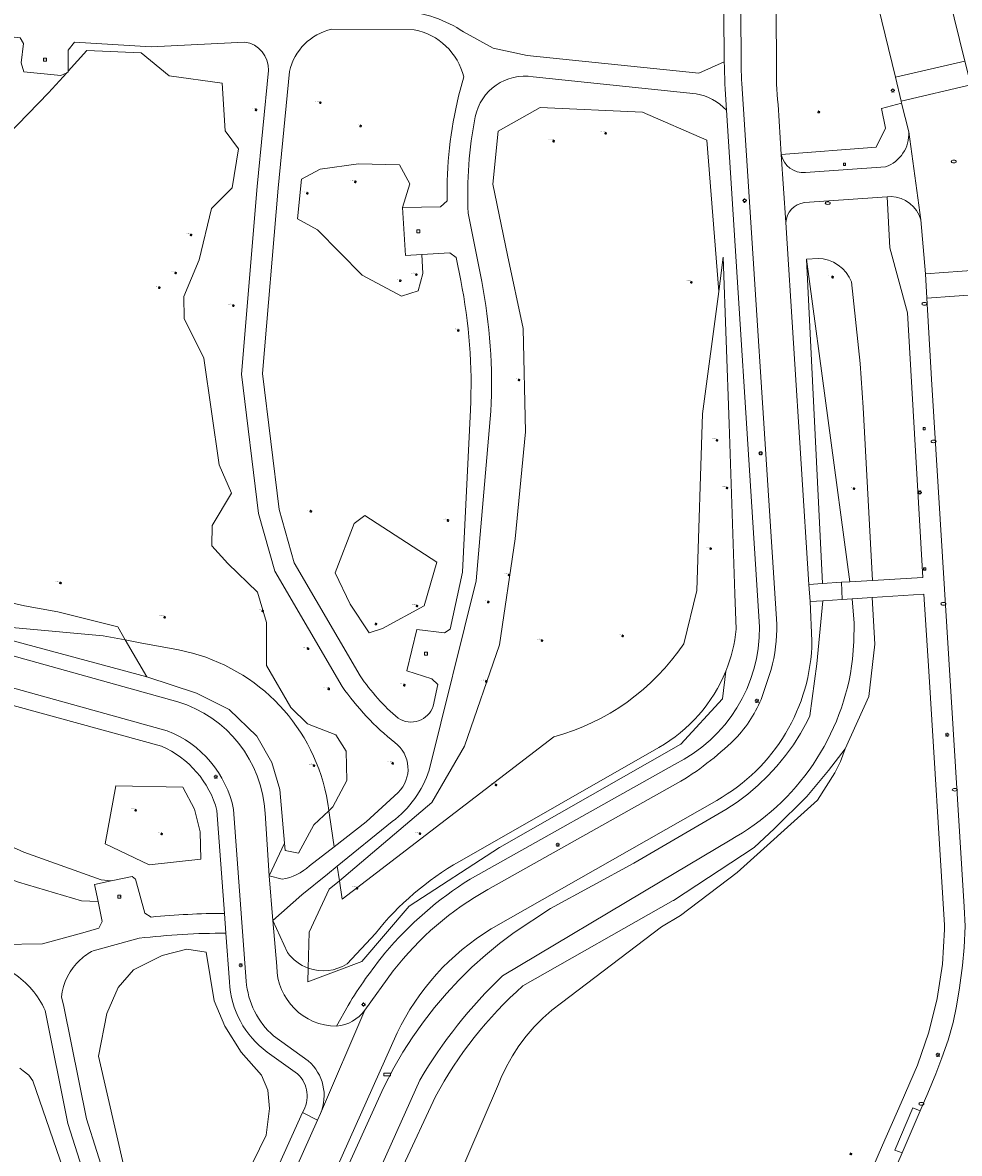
# Model space of a CAD drawing. Header units: metres. Extents: x 162098 to 162858, y 502351 to 503184.
# Tile 16 of 94: x 162297 to 162390, y 502643 to 502755. Entities that reach past the tile are written whole.
import ezdxf
from ezdxf.enums import TextEntityAlignment as Align

# ---------------------------------------------------------------- set-up
doc = ezdxf.new("R2010")
doc.units = ezdxf.units.M
doc.layers.add('B-PV-GR-BEPLANTING_CULTUUR_BOSPLANTSOEN-GV', color=7, linetype='Continuous', lineweight=13, true_color=0x99cc00)
doc.layers.add('B-PV-GR-BOOM-S', color=7, linetype='Continuous', lineweight=13, true_color=0x4c9900)
for name, color, linetype, lineweight in [('B-PV-IE-MEUBILAIR-S', 252, 'Continuous', 13), ('B-PV-IE-MEUBILAIR_WEGMEUBILAIR-S', 252, 'Continuous', 13), ('B-PV-OG-TERREIN_BEGROEID-GV', 7, 'Continuous', 13), ('B-PV-VH-GESLOTENVERHARDING_ASFALT-GV', 252, 'Continuous', 13), ('B-PV-VH-HALFVERHARDING-GV', 252, 'Continuous', 13), ('B-PV-VH-OPENVERHARDING_BETONELEMENT-GV', 252, 'Continuous', 13), ('B-PV-VH-OPENVERHARDING_BETONSTRAATSTEEN-GV', 252, 'Continuous', 13), ('B-PV-VH-OPENVERHARDING_TEGEL-GV', 252, 'Continuous', 13)]:
    doc.layers.add(name, color=color, linetype=linetype, lineweight=lineweight)
doc.styles.add('NLCS-ISO', font='NLCS-ISO.ttf')

# ---------------------------------------------------------------- blocks, each defined once
blk = doc.blocks.new('SIE-MEUBILAIR_BORD_STRAATNAAM-SO')
blk.add_lwpolyline([(-1.625, -0.625), (1.625, -0.625), (1.625, 0.625), (-1.625, 0.625)], close=True)
blk = doc.blocks.new('SIE-MEUBILAIR_BORD_VERKEER-SO')
blk.add_lwpolyline([(-0.5625, -0.5625), (0.5625, -0.5625), (0.5625, 0.5625), (-0.5625, 0.5625)], close=True)
at = {"style": 'NLCS-ISO'}
blk.add_text('vb', height=0.75, dxfattribs=at).set_placement((0, 0), align=Align.MIDDLE_CENTER)
blk = doc.blocks.new('SIE-MEUBILAIR_PAAL_LICHTMAST-SO')
for points in [[(-0.62, 0), (-1, 0)], [(-0.71, 0.71), (-0.44, 0.44)], [(0, 1), (0, 0.62)], [(0.44, 0.44), (0.71, 0.71)], [(1, 0), (0.62, 0)], [(-0.71, -0.71), (-0.44, -0.44)], [(0, -0.62), (0, -1)], [(0.44, -0.44), (0.71, -0.71)]]:
    blk.add_lwpolyline(points)
blk.add_circle((0, 0), 0.5)
blk = doc.blocks.new('SIE-MEUBILAIR_PUT_KOLK-SO')
blk.add_ellipse((0, 0), major_axis=(1.25, 0), ratio=0.54)
blk = doc.blocks.new('SIE-MEUBILAIR_PUT_RIOOLPUT-SO')
blk.add_ellipse((0, 0), major_axis=(1.25, 0), ratio=0.54)
blk = doc.blocks.new('SIE-WEG_SPEELTOESTEL-SO')
at = {"flags": 128}
blk.add_lwpolyline([(-0.75, -0.75), (0.75, -0.75), (0.75, 0.75), (-0.75, 0.75)], close=True, dxfattribs=at)
at = {"style": 'NLCS-ISO'}
blk.add_text('SPT', height=0.45, dxfattribs=at).set_placement((0, 0), align=Align.MIDDLE_CENTER)
blk = doc.blocks.new('SGR-BOOM_GBKN-SO')
for centre, start, end in [((-0.25, -0.1), 67.1244, 157.1244), ((-0.1, 0.25), 157.1244, 247.1244), ((-0.1, 0.25), 337.1244, 157.1244), ((0.25, 0.1), 247.1244, 337.1244), ((-0.25, -0.1), 157.1244, 337.1244), ((0.1, -0.25), 157.1244, 337.1244), ((0.1, -0.25), 337.1244, 67.1244)]:
    blk.add_arc(centre, 0.188, start, end)
at = {"extrusion": (0, 0, -1)}
blk.add_arc((-0.25, 0.1), 0.188, 22.8756, 202.8756, dxfattribs=at)
at = {"style": 'NLCS-ISO'}
blk.add_attdef('SOORT', text='', height=0.35, dxfattribs=at).set_placement((0, 0.75), align=Align.MIDDLE_RIGHT)

msp = doc.modelspace()

# ---------------------------------------------------------------- linework, layer by layer
at = {"layer": 'B-PV-GR-BEPLANTING_CULTUUR_BOSPLANTSOEN-GV'}
for points in [[(162327.308, 502678.737), (162327.479, 502677.776), (162327.55, 502677.26), (162327.951, 502677.639), (162329.337, 502680.266), (162329.253, 502683.184), (162328.225, 502684.798), (162325.417, 502685.876), (162323.773, 502687.496), (162321.354, 502691.669), (162321.353, 502695.924), (162320.469, 502698.947), (162317.515, 502701.776), (162315.946, 502703.517), (162315.975, 502705.546), (162317.89, 502708.735), (162316.686, 502711.561), (162315.146, 502722.118), (162313.205, 502726.072), (162313.163, 502728.236), (162314.698, 502731.887), (162315.899, 502736.968), (162317.959, 502739.019), (162318.59, 502742.884), (162317.257, 502744.674), (162316.973, 502749.396), (162311.731, 502750.126), (162308.931, 502752.411), (162303.555, 502752.624), (162301.709, 502750.597), (162301.71, 502750.507), (162301.561, 502750.434), (162299.756, 502748.452), (162295.697, 502744.252)], [(162362.723, 502693.813), (162364.005, 502699.086), (162364.566, 502716.613), (162366.177, 502728.725), (162364.997, 502743.738), (162358.632, 502746.53), (162348.469, 502746.977), (162344.337, 502744.631), (162343.778, 502739.382), (162345.23, 502732.347), (162346.794, 502725.088), (162347.017, 502714.813), (162346.012, 502704.204), (162344.448, 502693.706), (162340.986, 502683.655), (162337.748, 502678.071), (162328.589, 502670.321), (162328.865, 502668.51), (162349.841, 502684.581)], [(162367.916, 502695.264), (162367.793, 502698.775), (162367.207, 502715.629), (162366.632, 502732.143), (162366.177, 502728.725), (162364.566, 502716.613), (162364.005, 502699.086), (162362.723, 502693.813)], [(162291.021, 502699.045), (162297.364, 502697.59), (162300.666, 502696.972), (162306.617, 502695.498), (162307.37, 502694.2), (162308.831, 502693.924), (162312.651, 502693.202)], [(162379.45, 502692.292), (162379.571, 502694.032), (162379.589, 502695.871), (162379.394, 502698.266), (162378.42, 502698.204), (162376.502, 502698.084), (162375.891, 502691.818), (162375.22, 502686.662), (162374.942, 502686.104), (162374.296, 502684.936), (162373.582, 502683.809), (162372.801, 502682.727), (162371.956, 502681.693), (162371.051, 502680.712), (162370.089, 502679.787), (162369.074, 502678.921), (162368.008, 502678.118), (162366.892, 502677.376), (162357.758, 502672.055), (162349.498, 502667.554), (162345.895, 502665.202), (162344.45, 502664.111), (162343.054, 502662.957), (162341.711, 502661.743), (162340.423, 502660.47), (162339.192, 502659.142), (162338.021, 502657.761), (162336.912, 502656.33), (162335.867, 502654.851), (162334.889, 502653.327), (162333.979, 502651.762), (162332.96, 502649.795), (162324.22, 502630.554)], [(162346.776, 502659.897), (162361.663, 502668.356), (162361.686, 502668.369), (162369.688, 502673.631), (162371.695, 502675.503), (162374.915, 502678.663), (162377.064, 502681.262), (162378.709, 502683.384), (162381.062, 502688.592), (162381.639, 502693.786), (162381.372, 502698.391), (162379.394, 502698.266), (162379.589, 502695.871), (162379.571, 502694.032), (162379.45, 502692.292)], [(162312.651, 502693.202), (162308.831, 502693.924), (162307.37, 502694.2), (162309.487, 502690.552), (162314.424, 502688.931), (162317.664, 502687.3), (162320.408, 502684.669), (162321.891, 502682.03), (162322.67, 502679.357), (162323.143, 502674.061), (162323.199, 502673.312), (162324.547, 502673.064), (162326.068, 502675.86), (162327.55, 502677.26), (162327.479, 502677.776), (162327.308, 502678.737)], [(162325.494, 502661.667), (162325.463, 502660.314), (162330.824, 502662.324), (162335.514, 502667.796), (162344.448, 502673.603), (162362.429, 502683.878), (162366.561, 502688.345), (162366.888, 502691.114)], [(162349.841, 502684.581), (162328.865, 502668.51), (162328.589, 502670.321), (162327.585, 502669.471), (162325.575, 502665.228), (162325.494, 502661.667)], [(162333.517, 502624.949), (162344.345, 502650.146), (162344.624, 502650.82), (162345.141, 502651.906), (162345.729, 502652.956), (162346.385, 502653.964), (162347.107, 502654.926), (162347.891, 502655.838), (162348.735, 502656.696), (162349.633, 502657.496), (162350.582, 502658.234), (162360.513, 502665.743), (162362.403, 502666.864), (162368.013, 502671.124), (162375.969, 502678.324), (162377.68, 502681.018), (162378.256, 502682.137), (162378.709, 502683.384), (162377.064, 502681.262), (162374.915, 502678.663), (162371.695, 502675.503), (162369.688, 502673.631), (162361.686, 502668.369), (162361.663, 502668.356), (162346.776, 502659.897)], [(162360.249, 502683.543), (162340.475, 502672.24)], [(162340.475, 502672.24), (162360.249, 502683.543)], [(162325.624, 502671.794), (162328.074, 502673.699), (162327.6, 502676.807), (162327.55, 502677.26), (162326.068, 502675.86), (162324.547, 502673.064), (162323.199, 502673.312), (162323.143, 502674.061), (162321.622, 502670.804), (162322.917, 502670.471)], [(162344.764, 502660.889), (162360.366, 502670.211), (162367.304, 502674.356)], [(162367.304, 502674.356), (162360.366, 502670.211), (162344.764, 502660.889)], [(162332.148, 502665.096), (162329.354, 502662.075)], [(162329.354, 502662.075), (162332.148, 502665.096)], [(162295.366, 502632.188), (162299.111, 502626.131), (162299.279, 502626.838), (162299.48, 502627.684), (162299.372, 502628.461), (162301.619, 502635.156), (162302.215, 502637.443), (162301.53, 502640.815), (162298.188, 502650.477), (162297.793, 502651.03), (162297.232, 502651.488), (162296.931, 502651.733)], [(162336.551, 502650.566), (162330.002, 502635.938), (162326.487, 502628.088), (162327.754, 502626.709), (162331.693, 502635.167), (162338.097, 502648.92)], [(162330.002, 502635.938), (162336.551, 502650.566)], [(162338.097, 502648.92), (162331.693, 502635.167)]]:
    msp.add_lwpolyline(points, dxfattribs=at)
for points in [[(162336.743, 502732.411), (162335.147, 502732.312), (162334.83, 502737.068), (162335.56, 502739.431), (162334.539, 502741.314), (162330.471, 502741.414), (162326.675, 502740.876), (162324.822, 502739.876), (162324.443, 502735.951), (162326.402, 502734.844), (162330.842, 502730.347), (162334.725, 502728.267), (162336.38, 502728.814), (162336.86, 502730.512)], [(162381.428, 502700.099), (162380.492, 502717.254), (162380.209, 502721.591), (162379.337, 502729.684), (162379.106, 502730.174), (162378.806, 502730.623), (162378.443, 502731.024), (162378.025, 502731.366), (162377.561, 502731.643), (162377.061, 502731.849), (162376.537, 502731.978), (162376.046, 502732.028), (162374.884, 502731.954), (162379.185, 502699.968)], [(162379.185, 502699.968), (162374.884, 502731.954), (162376.45, 502699.796), (162378.339, 502699.919)], [(162331.12, 502706.523), (162330.066, 502705.725), (162328.179, 502700.864), (162329.65, 502697.757), (162331.544, 502694.885), (162332.866, 502695.322), (162337, 502697.57), (162338.232, 502701.915)], [(162314.838, 502672.466), (162314.796, 502675.187), (162314.24, 502677.414), (162313.055, 502679.596), (162306.445, 502679.746), (162305.356, 502673.984), (162309.732, 502671.889)], [(162315.39, 502663.234), (162313.478, 502663.537), (162311.021, 502662.91), (162308.195, 502661.479), (162306.653, 502659.748), (162305.541, 502657.151), (162304.721, 502652.921), (162307.274, 502641.723), (162317.44, 502637.091), (162321.342, 502645.089), (162321.661, 502647.734), (162321.486, 502649.557), (162320.852, 502651.037), (162318.851, 502653.318), (162317.228, 502655.894), (162316.169, 502658.425)]]:
    msp.add_lwpolyline(points, close=True, dxfattribs=at)
for points in [[(162366.888, 502691.114, 0.0703428), (162367.916, 502695.264)], [(162349.841, 502684.581, 0.1791629), (162362.723, 502693.813)], [(162362.723, 502693.813, -0.1791629), (162349.841, 502684.581)], [(162327.308, 502678.737, 0.3032758), (162312.651, 502693.202)], [(162312.651, 502693.202, -0.3032758), (162327.308, 502678.737)], [(162367.304, 502674.356, 0.2406662), (162379.45, 502692.292)], [(162379.45, 502692.292, -0.2406662), (162367.304, 502674.356)], [(162366.888, 502691.114, -0.1698881), (162360.249, 502683.543)], [(162360.249, 502683.543, 0.1698881), (162366.888, 502691.114)], [(162340.475, 502672.24, 0.0939171), (162332.148, 502665.096)], [(162332.148, 502665.096, -0.0939171), (162340.475, 502672.24)], [(162322.917, 502670.471, 0.1408618), (162325.624, 502671.794)], [(162329.354, 502662.075, -0.2315928), (162325.494, 502661.667)], [(162325.494, 502661.667, 0.2315928), (162329.354, 502662.075)], [(162336.551, 502650.566, -0.0685119), (162344.764, 502660.889)], [(162344.764, 502660.889, 0.0685119), (162336.551, 502650.566)], [(162346.776, 502659.897, 0.0873097), (162338.097, 502648.92)], [(162338.097, 502648.92, -0.0873097), (162346.776, 502659.897)]]:
    msp.add_lwpolyline(points, format="xyb", dxfattribs=at)
at = {"layer": 'B-PV-OG-TERREIN_BEGROEID-GV'}
for points in [[(162392.276, 502767.448), (162388.693, 502769.412), (162388.407, 502774), (162388.696, 502775.602), (162387.364, 502778.259), (162386.272, 502785.043), (162387.547, 502788.636), (162386.756, 502790.915), (162386.653, 502796.314), (162385.746, 502801.679), (162385.345, 502817.675), (162380.775, 502817.361), (162380.585, 502821.274), (162377.617, 502821.067), (162376.707, 502817.283), (162374.618, 502816.694), (162375.154, 502814.37), (162381.025, 502790.29), (162385.812, 502770.937), (162390.564, 502751.561)], [(162340.899, 502754.483), (162343.823, 502752.878), (162347.186, 502752.133), (162364.217, 502750.392), (162366.734, 502751.508), (162366.721, 502752.466), (162366.321, 502788.43), (162363.515, 502788.308), (162362.698, 502788.28), (162352.799, 502787.832)], [(162372.056, 502747.289), (162372.385, 502742.311), (162381.774, 502743.049), (162382.721, 502744.94), (162382.297, 502746.871), (162384.302, 502747.415), (162384.26, 502747.613), (162383.708, 502749.988), (162381.646, 502758.424), (162377.79, 502774.461), (162374.639, 502787.149), (162373.838, 502786.945), (162371.686, 502786.455), (162371.912, 502751.291)], [(162336.004, 502754.699), (162327.831, 502754.742)], [(162295.697, 502744.252), (162299.756, 502748.452), (162301.561, 502750.434), (162300.976, 502750.145), (162297.304, 502750.507), (162297.053, 502751.423), (162297.294, 502753.324), (162296.962, 502753.877)], [(162319.188, 502753.466), (162309.932, 502753.005), (162302.344, 502753.455), (162301.69, 502752.68), (162301.709, 502750.597), (162303.555, 502752.624), (162308.931, 502752.411), (162311.731, 502750.126), (162316.973, 502749.396), (162317.257, 502744.674), (162318.59, 502742.884), (162317.959, 502739.019), (162315.899, 502736.968), (162314.698, 502731.887), (162313.163, 502728.236), (162313.205, 502726.072), (162315.146, 502722.118), (162316.686, 502711.561), (162317.89, 502708.735), (162315.975, 502705.546), (162315.946, 502703.517), (162317.515, 502701.776), (162320.469, 502698.947), (162321.353, 502695.924), (162321.354, 502691.669), (162323.773, 502687.496), (162325.417, 502685.876), (162328.225, 502684.798), (162329.253, 502683.184), (162329.337, 502680.266), (162327.951, 502677.639), (162327.55, 502677.26), (162327.6, 502676.807), (162328.074, 502673.699), (162331.23, 502676.154), (162334.413, 502679.086)], [(162328.863, 502689.59), (162322.187, 502701.029), (162320.577, 502706.73), (162318.87, 502720.559), (162320.451, 502739.158), (162321.554, 502750.652)], [(162323.631, 502750.568), (162322.518, 502738.971), (162320.957, 502720.599), (162322.618, 502707.142), (162324.113, 502701.847), (162330.656, 502690.637)], [(162340.404, 502748.122), (162340.914, 502750.009)], [(162363.935, 502748.346), (162347.781, 502750.029)], [(162333.816, 502676.189), (162328.368, 502671.769), (162328.589, 502670.321), (162337.748, 502678.071), (162340.986, 502683.655), (162344.448, 502693.706), (162346.012, 502704.204), (162347.017, 502714.813), (162346.794, 502725.088), (162345.23, 502732.347), (162343.778, 502739.382), (162344.337, 502744.631), (162348.469, 502746.977), (162358.632, 502746.53), (162364.997, 502743.738), (162366.177, 502728.725), (162366.632, 502732.143), (162367.207, 502715.629), (162367.793, 502698.775), (162367.916, 502695.264)], [(162370.228, 502695.508), (162366.947, 502746.72)], [(162340.607, 502729.826), (162340.151, 502732.12), (162339.541, 502732.583), (162336.743, 502732.411), (162336.86, 502730.512), (162336.38, 502728.814), (162334.725, 502728.267), (162330.842, 502730.347), (162326.402, 502734.844), (162324.443, 502735.951), (162324.822, 502739.876), (162326.675, 502740.876), (162330.471, 502741.414), (162334.539, 502741.314), (162335.56, 502739.431), (162334.83, 502737.068), (162338.592, 502737.147), (162339.259, 502737.745)], [(162382.865, 502738.139), (162374.669, 502737.557)], [(162383.143, 502733.062), (162382.865, 502738.139)], [(162341.355, 502736.515), (162342.696, 502729.746)], [(162372.829, 502735.587), (162375.102, 502699.708)], [(162386.398, 502700.388), (162384.89, 502726.637), (162383.143, 502733.062)], [(162374.884, 502731.954), (162376.046, 502732.028), (162376.537, 502731.978), (162377.061, 502731.849), (162377.561, 502731.643)], [(162376.45, 502699.796), (162374.884, 502731.954)], [(162377.561, 502731.643), (162378.025, 502731.366), (162378.443, 502731.024), (162378.806, 502730.623), (162379.106, 502730.174)], [(162379.106, 502730.174), (162379.337, 502729.684)], [(162379.337, 502729.684), (162380.209, 502721.591)], [(162380.209, 502721.591), (162380.492, 502717.254)], [(162337.895, 502687.621), (162338.353, 502689.784), (162337.761, 502690.353), (162335.277, 502691.119), (162336.275, 502695.239), (162339.003, 502694.891), (162339.56, 502695.251), (162340.786, 502700.915), (162341.573, 502717.018)], [(162380.492, 502717.254), (162381.428, 502700.099)], [(162343.602, 502716.872), (162342.133, 502700.059), (162337.49, 502681.301)], [(162381.428, 502700.099), (162386.398, 502700.388)], [(162272.012, 502694.615), (162261.097, 502700.097), (162261.094, 502699), (162261.074, 502691.365), (162263.607, 502690.042), (162265.501, 502689.053), (162272.101, 502685.419), (162279.992, 502681.615), (162289.014, 502676.901), (162297.324, 502673.161), (162304.981, 502670.42), (162305.979, 502670.299), (162308.034, 502670.737), (162308.375, 502670.484), (162309.308, 502667.122), (162309.941, 502666.718)], [(162321.223, 502677.038), (162321.622, 502670.804), (162323.143, 502674.061), (162322.67, 502679.357), (162321.891, 502682.03), (162320.408, 502684.669), (162317.664, 502687.3), (162314.424, 502688.931), (162309.487, 502690.552), (162288.844, 502696.096), (162305.186, 502694.613), (162307.37, 502694.2), (162306.617, 502695.498), (162300.666, 502696.972), (162297.364, 502697.59), (162291.021, 502699.045)], [(162375.102, 502699.708), (162376.45, 502699.796)], [(162277.112, 502697.942), (162312.558, 502688.063)], [(162367.128, 502608.734), (162382.428, 502644.092), (162384.254, 502648.311), (162385.872, 502652.049), (162386.994, 502655.302), (162387.82, 502658.643), (162388.345, 502662.044), (162388.564, 502665.478), (162388.57, 502665.905), (162386.998, 502691.102), (162386.497, 502698.718), (162381.372, 502698.391), (162381.639, 502693.786), (162381.062, 502688.592), (162378.709, 502683.384), (162378.256, 502682.137), (162377.68, 502681.018), (162375.969, 502678.324), (162368.013, 502671.124), (162362.403, 502666.864), (162360.513, 502665.743), (162350.582, 502658.234), (162349.633, 502657.496), (162348.735, 502656.696), (162347.891, 502655.838), (162347.107, 502654.926), (162346.385, 502653.964), (162345.729, 502652.956), (162345.141, 502651.906), (162344.624, 502650.82), (162344.345, 502650.146), (162333.517, 502624.949)], [(162375.22, 502686.662), (162375.891, 502691.818), (162376.502, 502698.084)], [(162376.502, 502698.084), (162375.242, 502698.005)], [(162375.242, 502698.005), (162375.423, 502694.1)], [(162310.948, 502683.648), (162273.703, 502693.887)], [(162366.888, 502691.114), (162366.561, 502688.345), (162362.429, 502683.878), (162344.448, 502673.603), (162335.514, 502667.796), (162330.824, 502662.324), (162325.463, 502660.314), (162325.494, 502661.667)], [(162274.508, 502667.925), (162295.016, 502664.009), (162299.152, 502664.057), (162303.146, 502665.143), (162304.749, 502665.605), (162305.067, 502666.287), (162304.662, 502668.273), (162303.016, 502668.326), (162296.777, 502670.193), (162290.02, 502672.662), (162276.087, 502678.075), (162267.607, 502682.294), (162264.048, 502684.529), (162261.547, 502686.1), (162261.217, 502685.59)], [(162374.296, 502684.936), (162374.942, 502686.104)], [(162374.942, 502686.104), (162375.22, 502686.662)], [(162373.582, 502683.809), (162374.296, 502684.936)], [(162371.956, 502681.693), (162372.801, 502682.727), (162373.582, 502683.809)], [(162341.554, 502670.485), (162361.807, 502681.855)], [(162371.051, 502680.712), (162371.956, 502681.693)], [(162369.074, 502678.921), (162370.089, 502679.787), (162371.051, 502680.712)], [(162366.892, 502677.376), (162368.008, 502678.118), (162369.074, 502678.921)], [(162365.98, 502678.291), (162343.631, 502665.545)], [(162317.195, 502667.083), (162316.451, 502677.275)], [(162345.895, 502665.202), (162349.498, 502667.554), (162357.758, 502672.055), (162366.892, 502677.376)], [(162325.494, 502661.667), (162325.575, 502665.228), (162327.585, 502669.471), (162328.589, 502670.321), (162328.368, 502671.769), (162327.399, 502670.982), (162324.86, 502668.918), (162321.977, 502666.377), (162323.444, 502663.206)], [(162323.444, 502663.206), (162321.977, 502666.377), (162322.371, 502661.842)], [(162308.757, 502664.617), (162304.194, 502663.388)], [(162317.691, 502660.286), (162317.338, 502665.124)], [(162344.45, 502664.111), (162345.895, 502665.202)], [(162343.054, 502662.957), (162344.45, 502664.111)], [(162338.021, 502657.761), (162339.192, 502659.142), (162340.423, 502660.47), (162341.711, 502661.743), (162343.054, 502662.957)], [(162301.033, 502658.797), (162301.267, 502657.85), (162303.514, 502646.711), (162305.558, 502640.242), (162307.063, 502639.623), (162318.516, 502634.865), (162319.188, 502634.586), (162324.927, 502647.333)], [(162328.303, 502655.89), (162329.442, 502657.96)], [(162333.979, 502651.762), (162334.889, 502653.327), (162335.867, 502654.851), (162336.912, 502656.33), (162338.021, 502657.761)], [(162304.004, 502638.881), (162301.68, 502646.238), (162299.417, 502657.451)], [(162334.298, 502655.231), (162324.793, 502633.97)], [(162324.444, 502651.186), (162321.434, 502653.329)], [(162296.931, 502651.733), (162297.232, 502651.488), (162297.793, 502651.03), (162298.188, 502650.477), (162301.53, 502640.815)], [(162332.96, 502649.795), (162333.979, 502651.762)], [(162324.22, 502630.554), (162332.96, 502649.795)]]:
    msp.add_lwpolyline(points, dxfattribs=at)
for points in [[(162334.88, 502756.594, -0.121481), (162340.899, 502754.483)], [(162327.831, 502754.742, 0.2904229), (162323.631, 502750.568)], [(162340.914, 502750.009, 0.2937485), (162336.004, 502754.699)], [(162321.554, 502750.652, 0.3888), (162319.188, 502753.466)], [(162371.912, 502751.291, 0.0309804), (162372.056, 502747.289)], [(162347.781, 502750.029, 0.4042921), (162342.054, 502746.047)], [(162366.947, 502746.72, 0.1599984), (162363.935, 502748.346)], [(162339.259, 502737.745, -0.0633184), (162340.404, 502748.122)], [(162342.054, 502746.047, 0.0609479), (162341.355, 502736.515)], [(162374.669, 502737.557, 0.3601156), (162372.829, 502735.587)], [(162341.573, 502717.018, 0.062459), (162340.607, 502729.826)], [(162342.696, 502729.746, -0.0604278), (162343.602, 502716.872)], [(162361.807, 502681.855, 0.2884908), (162370.228, 502695.508)], [(162367.916, 502695.264, -0.0703428), (162366.888, 502691.114)], [(162375.423, 502694.1, -0.2667499), (162365.98, 502678.291)], [(162330.656, 502690.637, 0.0720348), (162334.409, 502686.435)], [(162334.087, 502684.013, -0.0732314), (162328.863, 502689.59)], [(162312.558, 502688.063, -0.3149861), (162321.223, 502677.038)], [(162334.409, 502686.435, 0.4836832), (162337.895, 502687.621)], [(162316.451, 502677.275, 0.2318855), (162310.948, 502683.648)], [(162334.413, 502679.086, 0.4603332), (162334.087, 502684.013)], [(162337.49, 502681.301, -0.1541159), (162333.816, 502676.189)], [(162333.104, 502663.15, -0.0796335), (162341.554, 502670.485)], [(162309.941, 502666.718, -0.0249579), (162317.195, 502667.083)], [(162343.631, 502665.545, 0.1452093), (162334.298, 502655.231)], [(162317.338, 502665.124, 0.0301809), (162308.757, 502664.617)], [(162304.194, 502663.388, 0.0661223), (162302.909, 502662.495)], [(162323.444, 502663.206, 0.1485526), (162325.494, 502661.667)], [(162325.494, 502661.667, -0.1485526), (162323.444, 502663.206)], [(162329.442, 502657.96, -0.032321), (162333.104, 502663.15)], [(162302.909, 502662.495, 0.1822693), (162301.033, 502658.797)], [(162299.417, 502657.451, 0.1441059), (162296.267, 502661.157)], [(162322.371, 502661.842, 0.4086166), (162328.303, 502655.89)], [(162321.434, 502653.329, -0.2250133), (162317.691, 502660.286)], [(162324.927, 502647.333, 0.3568851), (162324.444, 502651.186)]]:
    msp.add_lwpolyline(points, format="xyb", dxfattribs=at)
for points in [[(162332.866, 502695.322), (162331.544, 502694.885), (162329.65, 502697.757), (162328.179, 502700.864), (162330.066, 502705.725), (162331.12, 502706.523), (162338.232, 502701.915), (162337, 502697.57)], [(162288.844, 502696.096), (162309.487, 502690.552), (162307.37, 502694.2), (162305.186, 502694.613)], [(162267.607, 502682.294), (162276.087, 502678.075), (162290.02, 502672.662), (162296.777, 502670.193), (162303.016, 502668.326), (162304.662, 502668.273), (162304.32, 502669.945), (162305.979, 502670.299), (162304.981, 502670.42), (162297.324, 502673.161), (162289.014, 502676.901), (162279.992, 502681.615), (162272.101, 502685.419), (162265.501, 502689.053), (162263.607, 502690.042), (162261.074, 502691.365), (162261.072, 502690.775), (162261.844, 502688.667), (162261.854, 502686.575), (162261.547, 502686.1), (162264.048, 502684.529)], [(162309.732, 502671.889), (162305.356, 502673.984), (162306.445, 502679.746), (162313.055, 502679.596), (162314.24, 502677.414), (162314.796, 502675.187), (162314.838, 502672.466)], [(162316.169, 502658.425), (162317.228, 502655.894), (162318.851, 502653.318), (162320.852, 502651.037), (162321.486, 502649.557), (162321.661, 502647.734), (162321.342, 502645.089), (162317.44, 502637.091), (162307.274, 502641.723), (162304.721, 502652.921), (162305.541, 502657.151), (162306.653, 502659.748), (162308.195, 502661.479), (162311.021, 502662.91), (162313.478, 502663.537), (162315.39, 502663.234)]]:
    msp.add_lwpolyline(points, close=True, dxfattribs=at)
at = {"layer": 'B-PV-VH-GESLOTENVERHARDING_ASFALT-GV'}
msp.add_lwpolyline([(162375.154, 502814.37), (162368.366, 502812.659), (162371.009, 502802.058), (162371.99, 502798.152), (162374.639, 502787.149), (162377.79, 502774.461), (162381.646, 502758.424), (162383.708, 502749.988), (162390.564, 502751.561), (162385.812, 502770.937), (162381.025, 502790.29)], close=True, dxfattribs=at)
for points in [[(162371.912, 502751.291), (162371.686, 502786.455), (162371.653, 502787.702)], [(162368.173, 502787.373), (162368.4, 502751.407), (162368.41, 502750.999), (162368.421, 502750.59), (162368.433, 502750.182), (162368.447, 502749.773), (162368.462, 502749.365), (162371.933, 502695.773)], [(162176.675, 502748.68), (162223.99, 502720.596), (162224.932, 502720.084), (162258.712, 502703.146), (162273.091, 502695.961), (162274.173, 502695.576), (162311.517, 502685.201)], [(162375.423, 502694.1), (162375.242, 502698.005), (162375.102, 502699.708), (162372.829, 502735.587), (162372.385, 502742.311), (162372.056, 502747.289)], [(162392.295, 502728.475), (162386.796, 502728.09), (162387.268, 502720.049), (162390.5, 502667.75)], [(162312.558, 502688.063), (162277.112, 502697.942)], [(162371.378, 502691.259), (162370.601, 502688.886)], [(162362.434, 502680.181), (162343.307, 502669.444)], [(162343.631, 502665.545), (162365.98, 502678.291)], [(162318.098, 502677.37), (162319.351, 502660.352)], [(162322.371, 502661.842), (162321.977, 502666.377), (162321.622, 502670.804), (162321.223, 502677.038)], [(162333.926, 502661.385), (162331.123, 502657.479), (162326.717, 502647.241), (162326.421, 502646.578), (162321.44, 502635.426), (162324.793, 502633.97), (162334.298, 502655.231)], [(162390.34, 502661.92), (162390.03, 502659.69), (162389.74, 502657.88), (162389.41, 502656.27), (162388.91, 502654.51), (162388.28, 502652.75), (162387.69, 502651.19), (162386.9, 502649.26), (162386.139, 502647.495), (162384.348, 502643.341), (162378.39, 502629.52)], [(162326.717, 502647.241), (162331.123, 502657.479)], [(162322.065, 502654.934), (162325.506, 502652.461)]]:
    msp.add_lwpolyline(points, dxfattribs=at)
for points in [[(162372.056, 502747.289, -0.0309804), (162371.912, 502751.291)], [(162371.933, 502695.773, -0.0693269), (162371.378, 502691.259)], [(162365.98, 502678.291, 0.2667499), (162375.423, 502694.1)], [(162321.223, 502677.038, 0.3149861), (162312.558, 502688.063)], [(162370.601, 502688.886, -0.0953315), (162368.046, 502684.614)], [(162311.517, 502685.201, -0.2553357), (162318.098, 502677.37)], [(162368.046, 502684.614, -0.0564512), (162362.434, 502680.181)], [(162343.307, 502669.444, 0.1016041), (162333.926, 502661.385)], [(162334.298, 502655.231, -0.1452093), (162343.631, 502665.545)], [(162328.303, 502655.89, -0.4086166), (162322.371, 502661.842)], [(162319.351, 502660.352, 0.1940958), (162322.065, 502654.934)], [(162331.123, 502657.479, -0.203901), (162328.303, 502655.89)], [(162325.506, 502652.461, -0.3235702), (162326.717, 502647.241)]]:
    msp.add_lwpolyline(points, format="xyb", dxfattribs=at)
at = {"layer": 'B-PV-VH-HALFVERHARDING-GV'}
for points in [[(162340.899, 502754.483, 0.121481), (162334.88, 502756.594)], [(162323.631, 502750.568, -0.2904229), (162327.831, 502754.742)], [(162336.004, 502754.699, -0.2937485), (162340.914, 502750.009)], [(162319.188, 502753.466, -0.3888), (162321.554, 502750.652)], [(162342.054, 502746.047, -0.4042921), (162347.781, 502750.029)], [(162363.935, 502748.346, -0.1599984), (162366.947, 502746.72)], [(162340.404, 502748.122, 0.0633184), (162339.259, 502737.745)], [(162341.355, 502736.515, -0.0609479), (162342.054, 502746.047)], [(162340.607, 502729.826, -0.062459), (162341.573, 502717.018)], [(162343.602, 502716.872, 0.0604278), (162342.696, 502729.746)], [(162334.409, 502686.435, -0.0720348), (162330.656, 502690.637)], [(162328.863, 502689.59, 0.0732314), (162334.087, 502684.013)], [(162337.895, 502687.621, -0.4836832), (162334.409, 502686.435)], [(162334.087, 502684.013, -0.4603332), (162334.413, 502679.086)], [(162333.816, 502676.189, 0.1541159), (162337.49, 502681.301)], [(162325.624, 502671.794, -0.1408618), (162322.917, 502670.471)], [(162317.195, 502667.083, 0.0249579), (162309.941, 502666.718)], [(162308.757, 502664.617, -0.0301809), (162317.338, 502665.124)], [(162302.909, 502662.495, -0.0661223), (162304.194, 502663.388)], [(162301.033, 502658.797, -0.1822693), (162302.909, 502662.495)], [(162296.267, 502661.157, -0.1441059), (162299.417, 502657.451)]]:
    msp.add_lwpolyline(points, format="xyb", dxfattribs=at)
for points in [[(162283.553, 502755.373), (162296.962, 502753.877), (162297.294, 502753.324), (162297.053, 502751.423), (162297.304, 502750.507), (162300.976, 502750.145), (162301.561, 502750.434), (162301.71, 502750.507), (162301.709, 502750.597), (162301.69, 502752.68), (162302.344, 502753.455), (162309.932, 502753.005), (162319.188, 502753.466)], [(162327.831, 502754.742), (162336.004, 502754.699)], [(162366.947, 502746.72), (162366.814, 502748.803), (162366.793, 502749.344), (162366.774, 502749.885), (162366.758, 502750.426), (162366.745, 502750.967), (162366.734, 502751.508), (162364.217, 502750.392), (162347.186, 502752.133), (162343.823, 502752.878), (162340.899, 502754.483)], [(162321.554, 502750.652), (162320.451, 502739.158), (162318.87, 502720.559), (162320.577, 502706.73), (162322.187, 502701.029), (162328.863, 502689.59)], [(162330.656, 502690.637), (162324.113, 502701.847), (162322.618, 502707.142), (162320.957, 502720.599), (162322.518, 502738.971), (162323.631, 502750.568)], [(162340.914, 502750.009), (162340.404, 502748.122)], [(162347.781, 502750.029), (162363.935, 502748.346)], [(162339.259, 502737.745), (162338.592, 502737.147), (162334.83, 502737.068), (162335.147, 502732.312), (162336.743, 502732.411), (162339.541, 502732.583), (162340.151, 502732.12), (162340.607, 502729.826)], [(162342.696, 502729.746), (162341.355, 502736.515)], [(162341.573, 502717.018), (162340.786, 502700.915), (162339.56, 502695.251), (162339.003, 502694.891), (162336.275, 502695.239), (162335.277, 502691.119), (162337.761, 502690.353), (162338.353, 502689.784), (162337.895, 502687.621)], [(162337.49, 502681.301), (162342.133, 502700.059), (162343.602, 502716.872)], [(162334.413, 502679.086), (162331.23, 502676.154), (162328.074, 502673.699), (162325.624, 502671.794)], [(162322.917, 502670.471), (162321.622, 502670.804), (162321.977, 502666.377), (162324.86, 502668.918), (162327.399, 502670.982), (162328.368, 502671.769), (162333.816, 502676.189)], [(162309.941, 502666.718), (162309.308, 502667.122), (162308.375, 502670.484), (162308.034, 502670.737), (162305.979, 502670.299), (162304.32, 502669.945), (162304.662, 502668.273), (162305.067, 502666.287), (162304.749, 502665.605), (162303.146, 502665.143), (162299.152, 502664.057), (162295.016, 502664.009), (162274.508, 502667.925)], [(162317.338, 502665.124), (162317.195, 502667.083)], [(162304.194, 502663.388), (162308.757, 502664.617)], [(162299.417, 502657.451), (162301.68, 502646.238), (162304.004, 502638.881), (162304.279, 502639.734), (162305.484, 502640.272), (162305.558, 502640.242), (162303.514, 502646.711), (162301.267, 502657.85), (162301.033, 502658.797)]]:
    msp.add_lwpolyline(points, dxfattribs=at)
at = {"layer": 'B-PV-VH-OPENVERHARDING_BETONELEMENT-GV'}
for points in [[(162384.26, 502747.613), (162391.288, 502749.252), (162390.951, 502750.143), (162390.564, 502751.561), (162383.708, 502749.988)], [(162386.679, 502730.487), (162386.796, 502728.09), (162392.295, 502728.475), (162392.126, 502730.885)]]:
    msp.add_lwpolyline(points, close=True, dxfattribs=at)
for points in [[(162385.43, 502647.822), (162383.648, 502643.621)], [(162384.348, 502643.341), (162386.139, 502647.495)], [(162386.139, 502647.495), (162385.43, 502647.822)], [(162383.648, 502643.621), (162384.348, 502643.341)]]:
    msp.add_lwpolyline(points, dxfattribs=at)
at = {"layer": 'B-PV-VH-OPENVERHARDING_BETONSTRAATSTEEN-GV'}
msp.add_lwpolyline([(162391.288, 502749.252), (162384.26, 502747.613), (162384.302, 502747.415), (162385.01, 502744.571), (162386.204, 502735.84), (162386.679, 502730.487), (162392.126, 502730.885), (162392.017, 502733.059)], dxfattribs=at)
at = {"layer": 'B-PV-VH-OPENVERHARDING_TEGEL-GV'}
for points in [[(162356.577, 502830.672), (162357.543, 502826.467), (162359.578, 502817.995), (162363.782, 502800.409), (162365.191, 502794.372), (162366.321, 502788.43), (162366.721, 502752.466), (162366.734, 502751.508), (162366.745, 502750.967), (162366.758, 502750.426), (162366.774, 502749.885), (162366.793, 502749.344), (162366.814, 502748.803), (162366.947, 502746.72), (162370.228, 502695.508)], [(162371.933, 502695.773), (162368.462, 502749.365), (162368.447, 502749.773), (162368.433, 502750.182), (162368.421, 502750.59), (162368.41, 502750.999), (162368.4, 502751.407), (162368.173, 502787.373)], [(162385.01, 502744.571), (162384.302, 502747.415), (162382.297, 502746.871), (162382.721, 502744.94), (162381.774, 502743.049), (162372.385, 502742.311)], [(162386.204, 502735.84), (162385.01, 502744.571)], [(162372.385, 502742.311), (162372.829, 502735.587)], [(162382.711, 502741.094), (162374.767, 502740.524)], [(162374.767, 502740.524), (162382.711, 502741.094)], [(162383.26, 502738.145), (162382.865, 502738.139), (162383.143, 502733.062), (162384.89, 502726.637), (162386.398, 502700.388), (162381.428, 502700.099), (162379.185, 502699.968), (162378.339, 502699.919), (162378.42, 502698.204), (162379.394, 502698.266), (162381.372, 502698.391), (162386.497, 502698.718), (162386.998, 502691.102), (162388.57, 502665.905), (162388.564, 502665.478), (162388.345, 502662.044), (162387.82, 502658.643), (162386.994, 502655.302), (162385.872, 502652.049), (162384.254, 502648.311), (162382.428, 502644.092), (162367.128, 502608.734)], [(162374.669, 502737.557), (162382.865, 502738.139), (162383.26, 502738.145)], [(162384.348, 502643.341), (162383.648, 502643.621), (162385.43, 502647.822), (162386.139, 502647.495), (162386.9, 502649.26), (162387.69, 502651.19), (162388.28, 502652.75), (162388.91, 502654.51), (162389.41, 502656.27), (162389.74, 502657.88), (162390.03, 502659.69), (162390.34, 502661.92), (162390.51, 502663.69), (162390.59, 502665.81), (162390.5, 502667.75), (162387.268, 502720.049), (162386.796, 502728.09), (162386.679, 502730.487), (162386.204, 502735.84)], [(162311.517, 502685.201), (162274.173, 502695.576), (162273.091, 502695.961), (162258.712, 502703.146)], [(162273.703, 502693.887), (162310.948, 502683.648)], [(162370.601, 502688.886), (162371.378, 502691.259)], [(162361.807, 502681.855), (162341.554, 502670.485)], [(162343.307, 502669.444), (162362.434, 502680.181)], [(162316.451, 502677.275), (162317.195, 502667.083), (162317.338, 502665.124), (162317.691, 502660.286)], [(162319.351, 502660.352), (162318.098, 502677.37)], [(162331.123, 502657.479), (162333.926, 502661.385)], [(162329.442, 502657.96), (162328.303, 502655.89)], [(162325.506, 502652.461), (162322.065, 502654.934)], [(162321.434, 502653.329), (162324.444, 502651.186)], [(162324.927, 502647.333), (162326.421, 502646.578), (162326.717, 502647.241)], [(162378.39, 502629.52), (162384.348, 502643.341)]]:
    msp.add_lwpolyline(points, dxfattribs=at)
for points in [[(162385.01, 502744.571, -0.3351515), (162382.711, 502741.094)], [(162382.711, 502741.094, 0.3351515), (162385.01, 502744.571)], [(162374.767, 502740.524, -0.375848), (162372.385, 502742.311)], [(162372.385, 502742.311, 0.375848), (162374.767, 502740.524)], [(162372.829, 502735.587, -0.3601156), (162374.669, 502737.557)], [(162383.26, 502738.145, -0.3320361), (162386.204, 502735.84)], [(162386.204, 502735.84, 0.3320361), (162383.26, 502738.145)], [(162371.378, 502691.259, 0.0693269), (162371.933, 502695.773)], [(162370.228, 502695.508, -0.2884908), (162361.807, 502681.855)], [(162368.046, 502684.614, 0.0953315), (162370.601, 502688.886)], [(162318.098, 502677.37, 0.2553357), (162311.517, 502685.201)], [(162362.434, 502680.181, 0.0564512), (162368.046, 502684.614)], [(162310.948, 502683.648, -0.2318855), (162316.451, 502677.275)], [(162341.554, 502670.485, 0.0796335), (162333.104, 502663.15)], [(162333.926, 502661.385, -0.1016041), (162343.307, 502669.444)], [(162333.104, 502663.15, 0.032321), (162329.442, 502657.96)], [(162317.691, 502660.286, 0.2250133), (162321.434, 502653.329)], [(162322.065, 502654.934, -0.1940958), (162319.351, 502660.352)], [(162328.303, 502655.89, 0.203901), (162331.123, 502657.479)], [(162326.717, 502647.241, 0.3235702), (162325.506, 502652.461)], [(162324.444, 502651.186, -0.3568851), (162324.927, 502647.333)]]:
    msp.add_lwpolyline(points, format="xyb", dxfattribs=at)
for points in [[(162376.502, 502698.084), (162378.42, 502698.204), (162378.339, 502699.919), (162376.45, 502699.796), (162375.102, 502699.708), (162375.242, 502698.005)], [(162326.421, 502646.578), (162324.927, 502647.333), (162319.188, 502634.586), (162318.475, 502633.016), (162317.963, 502631.855), (162317.389, 502631.441), (162317.038, 502630.634), (162317.307, 502630.51), (162318.879, 502629.785), (162321.44, 502635.426)]]:
    msp.add_lwpolyline(points, close=True, dxfattribs=at)

# ---------------------------------------------------------------- block references
at = {"layer": 'B-PV-GR-BOOM-S', "xscale": 0.2, "yscale": 0.2, "zscale": 0.2}
for p in [(162326.696, 502747.461), (162320.332, 502746.753), (162376.1, 502746.525), (162330.688, 502745.136), (162354.986, 502744.423), (162349.815, 502743.647), (162330.166, 502739.613), (162325.404, 502738.468), (162313.879, 502734.356), (162312.365, 502730.569), (162336.207, 502730.412), (162310.74, 502729.108), (162334.62, 502729.803), (162363.475, 502729.655), (162377.46, 502730.164), (162318.066, 502727.336), (162340.378, 502724.877), (162346.381, 502719.96), (162366.016, 502713.993), (162366.994, 502709.266), (162379.59, 502709.186), (162325.753, 502706.936), (162339.358, 502706.036), (162365.388, 502703.239), (162345.394, 502700.637), (162300.946, 502699.836), (162343.357, 502697.946), (162320.988, 502697.057), (162336.279, 502697.567), (162311.261, 502696.443), (162332.204, 502695.763), (162356.658, 502694.576), (162325.487, 502693.338), (162348.662, 502694.127), (162343.146, 502690.077), (162327.536, 502689.348), (162335.029, 502689.711), (162326.073, 502681.736), (162333.879, 502681.962), (162344.114, 502679.819), (162308.386, 502677.305), (162310.979, 502674.946), (162336.572, 502674.985), (162330.324, 502669.583), (162379.274, 502643.22)]:
    msp.add_blockref('SGR-BOOM_GBKN-SO', p, dxfattribs=at).add_auto_attribs({'SOORT': '****%%c***m'})
at = {"layer": 'B-PV-IE-MEUBILAIR-S', "xscale": 0.2, "yscale": 0.2, "zscale": 0.2}
for name, p in [('SIE-MEUBILAIR_PAAL_LICHTMAST-SO', (162383.432, 502748.662)), ('SIE-MEUBILAIR_PUT_RIOOLPUT-SO', (162389.473, 502741.627)), ('SIE-MEUBILAIR_BORD_VERKEER-SO', (162378.643, 502741.346)), ('SIE-MEUBILAIR_PAAL_LICHTMAST-SO', (162368.751, 502737.748)), ('SIE-MEUBILAIR_PUT_KOLK-SO', (162376.985, 502737.51)), ('SIE-MEUBILAIR_PUT_KOLK-SO', (162386.563, 502727.525)), ('SIE-MEUBILAIR_BORD_VERKEER-SO', (162386.54, 502715.153)), ('SIE-MEUBILAIR_PUT_KOLK-SO', (162387.481, 502713.879)), ('SIE-MEUBILAIR_PAAL_LICHTMAST-SO', (162370.338, 502712.706)), ('SIE-MEUBILAIR_PAAL_LICHTMAST-SO', (162386.097, 502708.821)), ('SIE-MEUBILAIR_BORD_VERKEER-SO', (162386.579, 502701.242)), ('SIE-MEUBILAIR_PUT_KOLK-SO', (162388.452, 502697.774)), ('SIE-MEUBILAIR_PAAL_LICHTMAST-SO', (162369.968, 502688.148)), ('SIE-MEUBILAIR_PAAL_LICHTMAST-SO', (162388.812, 502684.786)), ('SIE-MEUBILAIR_PAAL_LICHTMAST-SO', (162316.339, 502680.616)), ('SIE-MEUBILAIR_PUT_KOLK-SO', (162389.579, 502679.348)), ('SIE-MEUBILAIR_PAAL_LICHTMAST-SO', (162350.226, 502673.877)), ('SIE-MEUBILAIR_PAAL_LICHTMAST-SO', (162318.807, 502661.954)), ('SIE-MEUBILAIR_PAAL_LICHTMAST-SO', (162330.985, 502658.058)), ('SIE-MEUBILAIR_PAAL_LICHTMAST-SO', (162387.91, 502653.05)), ('SIE-MEUBILAIR_BORD_STRAATNAAM-SO', (162333.316, 502651.106)), ('SIE-MEUBILAIR_PUT_KOLK-SO', (162386.271, 502648.21))]:
    msp.add_blockref(name, p, dxfattribs=at)
at = {"layer": 'B-PV-IE-MEUBILAIR_WEGMEUBILAIR-S', "xscale": 0.2, "yscale": 0.2, "zscale": 0.2}
for p in [(162299.395, 502751.739), (162336.403, 502734.71), (162337.166, 502692.838), (162306.773, 502668.749)]:
    msp.add_blockref('SIE-WEG_SPEELTOESTEL-SO', p, dxfattribs=at)

doc.saveas('drawing.dxf')
